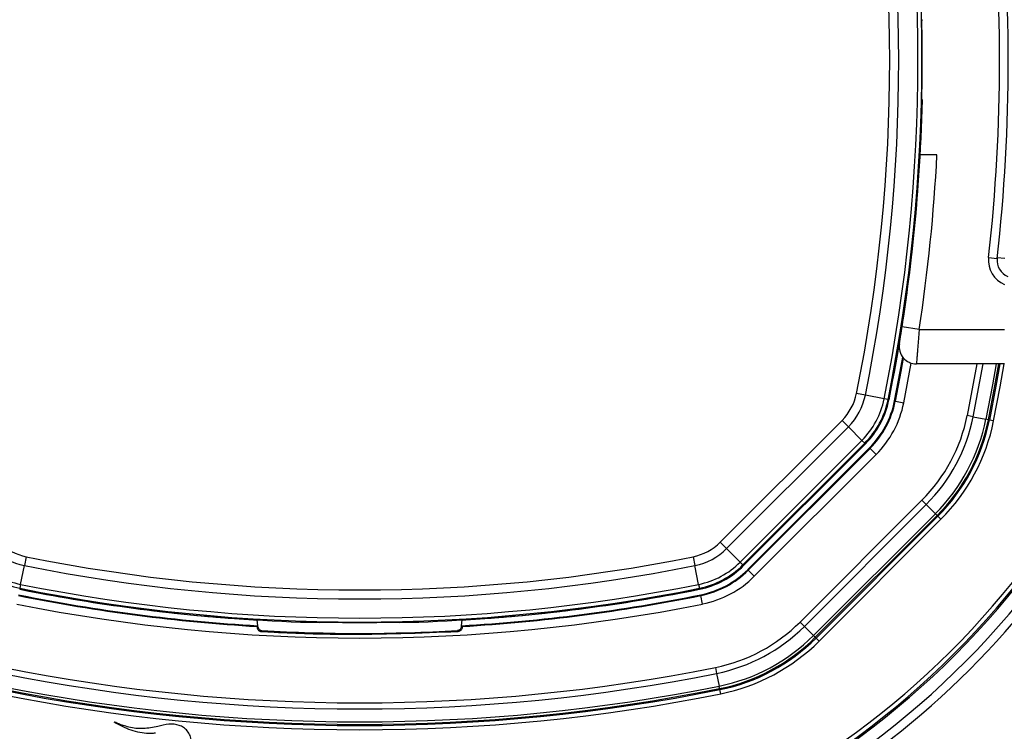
# Model space of a CAD drawing. Header units: millimetres. Extents: x 20 to 26560, y 40 to 17955.
# Tile 62 of 90: x 9909 to 10138, y 12931 to 13096. Entities that reach past the tile are written whole.
import ezdxf

# ---------------------------------------------------------------- set-up
doc = ezdxf.new("R2010")
doc.units = ezdxf.units.MM
doc.header["$LTSCALE"] = 2
doc.layers.add('COMPONENT_GEOMETRY', color=7, linetype='Continuous')
doc.styles.add('SLDTEXTSTYLE0', font='TXT', dxfattribs={"width": 0.75})
doc.dimstyles.new('SLDDIMSTYLE0', dxfattribs={"dimtxt": 150, "dimasz": 6.604, "dimexe": 0, "dimexo": 0.0625, "dimgap": 37.5, "dimtad": 0, "dimtih": 1, "dimtoh": 1, "dimdec": 1, "dimrnd": 1e-09, "dimzin": 12, "dimdsep": 46, "dimtxsty": 'SLDTEXTSTYLE0', "dimsah": 1, "dimcen": 0.09, "dimadec": 0, "dimazin": 3, "dimtfac": 1, "dimtdec": 1, "dimtofl": 0, "dimtmove": 0, "dimatfit": 3, "dimfxl": 1, "dimfrac": 2, "dimtolj": 1, "dimtzin": 12, "dimarcsym": 0})
doc.dimstyles.new('SLDDIMSTYLE1', dxfattribs={"dimtxt": 150, "dimasz": 6.604, "dimexe": 0, "dimexo": 0.0625, "dimgap": 37.5, "dimtad": 0, "dimtih": 1, "dimtoh": 1, "dimdec": 0, "dimrnd": 1e-09, "dimzin": 12, "dimdsep": 46, "dimtxsty": 'SLDTEXTSTYLE0', "dimsah": 1, "dimcen": 0.09, "dimadec": 0, "dimazin": 3, "dimtfac": 1, "dimtdec": 0, "dimtofl": 0, "dimtmove": 0, "dimatfit": 3, "dimfxl": 1, "dimfrac": 2, "dimtolj": 1, "dimtzin": 12, "dimarcsym": 0})

# ---------------------------------------------------------------- blocks, each defined once
blk = doc.blocks.new('_D')
at = {"layer": 'COMPONENT_GEOMETRY', "color": 7}
for p, q in [((17865.6, 13084.21), (17865.6, 8497.89)), ((9988.31, 12387.67), (9988.31, 8497.89)), ((13516.02, 8720.28), (13470.31, 8720.28)), ((13470.31, 8720.28), (13470.31, 8482.15)), ((14337.89, 8720.28), (14383.59, 8720.28)), ((14383.59, 8720.28), (14383.59, 8482.15)), ((9988.31, 8504.24), (13399.57, 8504.24)), ((17865.6, 8504.24), (14454.34, 8504.24)), ((13470.31, 8482.15), (13516.02, 8482.15)), ((14383.59, 8482.15), (14337.89, 8482.15))]:
    blk.add_line(p, q, dxfattribs=at)
for points in [[(9988.31, 8504.24), (9994.91, 8503.22), (9994.91, 8505.25)], [(17865.6, 8504.24), (17859, 8505.25), (17859, 8503.22)]]:
    blk.add_solid(points, dxfattribs=at)
at = {"layer": 'COMPONENT_GEOMETRY', "color": 7, "char_height": 150, "attachment_point": 1, "style": 'SLDTEXTSTYLE0'}
for s, insert in [('12\'11.06"', (13516.02, 8675.51)), ('3938.6mm', (13434.66, 8451.09))]:
    blk.add_mtext(s, dxfattribs=dict(at, insert=insert))
blk = doc.blocks.new('_D_1')
at = {"layer": 'COMPONENT_GEOMETRY', "color": 7}
for p, q in [((9577.37, 17955.11), (9531.67, 17955.11)), ((9531.67, 17955.11), (9531.67, 17716.99)), ((10399.25, 17955.11), (10444.95, 17955.11)), ((10444.95, 17955.11), (10444.95, 17716.99)), ((2111.02, 13089.29), (2111.02, 17745.42)), ((17865.6, 13089.29), (17865.6, 17745.42)), ((2111.02, 17739.07), (9460.92, 17739.07)), ((17865.6, 17739.07), (10515.69, 17739.07)), ((9531.67, 17716.99), (9577.37, 17716.99)), ((10444.95, 17716.99), (10399.25, 17716.99))]:
    blk.add_line(p, q, dxfattribs=at)
for points in [[(2111.02, 17739.07), (2117.62, 17738.05), (2117.62, 17740.09)], [(17865.6, 17739.07), (17859, 17740.09), (17859, 17738.05)]]:
    blk.add_solid(points, dxfattribs=at)
at = {"layer": 'COMPONENT_GEOMETRY', "color": 7, "char_height": 150, "attachment_point": 1, "style": 'SLDTEXTSTYLE0'}
for s, insert in [('25\'10.13"', (9577.37, 17910.35)), ('7877mm', (9579.14, 17685.92))]:
    blk.add_mtext(s, dxfattribs=dict(at, insert=insert))

msp = doc.modelspace()

# ---------------------------------------------------------------- linework, layer by layer
at = {"color": 7, "linetype": 'Continuous', "lineweight": 25}
for p, q in [((10118.73, 13096.02), (10118.8, 13096.09)), ((10118.8, 13077.42), (10118.73, 13077.49)), ((10122.18, 13064.75), (10118.3, 13064.75)), ((10134.16, 13040.92), (10136.15, 13040.69)), ((10114.1, 13024.86), (10114.69, 13028.78)), ((10118.06, 13024.25), (10114.1, 13024.86)), ((10118.06, 13024.25), (10137.88, 13024.25)), ((10137.88, 13016.25), (10117.43, 13016.25)), ((10105.59, 13009.01), (10103.54, 13009.42)), ((10109.95, 13008.14), (10105.59, 13009.01)), ((10110.84, 13007.96), (10109.95, 13008.14)), ((10110.84, 13007.96), (10111.06, 13007.91)), ((10112.36, 13007.65), (10112.54, 13007.62)), ((10112.54, 13007.62), (10114.5, 13007.22)), ((10130.59, 13003.99), (10129.21, 13004.27)), ((10130.59, 13003.99), (10133.54, 13003.4)), ((10071.92, 12974.89), (10100.17, 13003.14)), ((10101.65, 13001.66), (10073.4, 12973.41)), ((10101.65, 13001.66), (10100.17, 13003.14)), ((10104.79, 12998.52), (10101.65, 13001.66)), ((10134.11, 13003.28), (10133.54, 13003.4)), ((10134.11, 13003.28), (10134.35, 13003.23)), ((10135.33, 13003.03), (10134.35, 13003.23)), ((10076.54, 12970.27), (10104.79, 12998.52)), ((10105.44, 12997.87), (10077.19, 12969.62)), ((10077.35, 12969.46), (10105.6, 12997.71)), ((10078.29, 12968.53), (10106.54, 12996.77)), ((10104.79, 12998.52), (10105.44, 12997.87)), ((10105.44, 12997.87), (10105.6, 12997.71)), ((10106.54, 12996.77), (10106.66, 12996.65)), ((10078.41, 12968.4), (10106.66, 12996.65)), ((10108.07, 12995.24), (10079.82, 12966.99)), ((10106.66, 12996.65), (10108.07, 12995.24)), ((10090.43, 12956.38), (10118.68, 12984.63)), ((10119.68, 12983.63), (10091.43, 12955.38)), ((10119.68, 12983.63), (10118.68, 12984.63)), ((10119.68, 12983.63), (10121.81, 12981.5)), ((10093.56, 12953.25), (10121.81, 12981.5)), ((10122.22, 12981.09), (10093.97, 12952.84)), ((10094.15, 12952.67), (10122.4, 12980.91)), ((10122.22, 12981.09), (10121.81, 12981.5)), ((10122.22, 12981.09), (10122.4, 12980.91)), ((10123.1, 12980.21), (10122.4, 12980.91)), ((10123.1, 12980.21), (10094.85, 12951.96)), ((10073.4, 12973.41), (10071.92, 12974.89)), ((10076.54, 12970.27), (10073.4, 12973.41)), ((9909.69, 12965.11), (9910.57, 12969.47)), ((9910.98, 12971.52), (9910.57, 12969.47)), ((10065.64, 12971.52), (10066.05, 12969.47)), ((10066.92, 12965.11), (10066.05, 12969.47)), ((10076.54, 12970.27), (10077.19, 12969.62)), ((10077.19, 12969.62), (10077.35, 12969.46)), ((10078.29, 12968.53), (10078.41, 12968.4)), ((10078.41, 12968.4), (10079.82, 12966.99)), ((9909.69, 12965.11), (9909.51, 12964.22)), ((10066.92, 12965.11), (10067.1, 12964.22)), ((9909.51, 12964.22), (9909.47, 12964)), ((10067.1, 12964.22), (10067.15, 12964)), ((10067.41, 12962.7), (10067.44, 12962.53)), ((10067.84, 12960.56), (10067.44, 12962.53)), ((9964.68, 12955.52), (9964.51, 12956.86)), ((9978.97, 12956.26), (9979.04, 12956.33)), ((9997.57, 12956.33), (9997.65, 12956.26)), ((10011.94, 12955.52), (10012.11, 12956.86)), ((10090.43, 12956.38), (10091.43, 12955.38)), ((9964.53, 12955.35), (9964.68, 12955.52)), ((9964.71, 12955.26), (9964.68, 12955.52)), ((10011.9, 12955.26), (10011.94, 12955.52)), ((10012.09, 12955.35), (10011.94, 12955.52)), ((10091.43, 12955.38), (10093.56, 12953.25)), ((10093.97, 12952.84), (10093.56, 12953.25)), ((10093.97, 12952.84), (10094.15, 12952.67)), ((10094.85, 12951.96), (10094.15, 12952.67)), ((10070.8, 12945.85), (10071.07, 12944.47)), ((10071.07, 12944.47), (10071.67, 12941.52)), ((10071.78, 12940.95), (10071.67, 12941.52)), ((10071.78, 12940.95), (10071.83, 12940.71)), ((10072.03, 12939.73), (10071.83, 12940.71))]:
    msp.add_line(p, q, dxfattribs=at)
at = {"color": 8, "linetype": 'Continuous', "lineweight": 25}
for p, q in [((10137.95, 13040.69), (10136.17, 13040.89)), ((10114.5, 13007.22), (10116.24, 13016.43)), ((10131.44, 13016.25), (10129.21, 13004.27)), ((10130.59, 13003.99), (10132.87, 13016.25))]:
    msp.add_line(p, q, dxfattribs=at)
at = {"color": 7, "linetype": 'Continuous', "lineweight": 25, "flags": 128}
for points in [[(10117.82, 13058.74), (10117.89, 13059.75), (10118.18, 13064.75)], [(10112.36, 13007.65), (10113.68, 13014.52), (10114.27, 13017.8)], [(10112.54, 13007.62), (10113.85, 13014.47), (10114.41, 13017.62)], [(10136.76, 13016.25), (10135.86, 13011.1), (10134.35, 13003.23)], [(9964.71, 12955.26), (9964.62, 12955.17), (9964.54, 12955.08)], [(9965.47, 12954.2), (9965.5, 12954.23), (9965.62, 12954.36), (9965.65, 12954.39)], [(10011.15, 12954.2), (10011.12, 12954.23), (10011, 12954.36), (10010.97, 12954.39)], [(10011.9, 12955.26), (10012, 12955.17), (10012.07, 12955.08)]]:
    msp.add_lwpolyline(points, dxfattribs=at)
at = {"color": 8, "linetype": 'Continuous', "lineweight": 25, "flags": 128}
for points in [[(10135.92, 13016.25), (10135.07, 13011.39), (10133.54, 13003.4)], [(10134.11, 13003.28), (10135.62, 13011.2), (10136.51, 13016.25)], [(10135.33, 13003.03), (10136.84, 13010.92), (10137.77, 13016.25)]]:
    msp.add_lwpolyline(points, dxfattribs=at)
at = {"color": 7, "linetype": 'Continuous', "lineweight": 25}
for centre, radius, start, end in [((9718.91, 13086.75), 392.33, 348.6328, 11.3672), ((9718.91, 13086.75), 394.42, 348.6328, 11.3672), ((9718.91, 13086.75), 398.86, 348.6328, 11.3672), ((9718.91, 13086.75), 399.78, 348.6328, 11.3672), ((9722.71, 13086.75), 414, 353.6435, 6.3565), ((9722.71, 13086.75), 416, 353.6435, 6.3565), ((9718.91, 13086.75), 399.86, 359.2454, 0.7546), ((9718.91, 13086.75), 400, 348.6328, 358.6625), ((9718.71, 13085.39), 404, 351.2964, 357.0724), ((9718.91, 13086.75), 400, 348.6328, 355.8526), ((10140.13, 13040.25), 6, 173.6435, 247.9583), ((10140.13, 13040.25), 4, 173.6435, 247.9583), ((10117.43, 13020.25), 4, 170.7221, 270), ((9988.31, 13086.75), 198, 200.8585, 339.1415), ((9988.31, 13086.75), 195.2, 201.1724, 338.8276), ((10091.45, 13011.86), 12.33, 315, 348.6328), ((10091.45, 13011.86), 14.42, 315, 348.6328), ((10091.45, 13011.86), 18.86, 315, 348.6328), ((10091.45, 13011.86), 19.78, 315, 348.6328), ((10091.45, 13011.86), 20, 315, 348.6328), ((10091.45, 13011.86), 21.33, 315, 348.6328), ((10091.45, 13011.86), 21.5, 315, 348.6328), ((10091.45, 13011.86), 23.5, 315, 348.6328), ((10091.45, 13011.86), 38.51, 315, 348.6328), ((10091.45, 13011.86), 39.92, 315, 348.6328), ((10091.45, 13011.86), 42.92, 315, 348.6328), ((10091.45, 13011.86), 43.51, 315, 348.6328), ((10091.45, 13011.86), 43.76, 315, 348.6328), ((10091.45, 13011.86), 44.76, 315, 348.6328), ((9988.31, 13086.75), 200, 301.0906, 328.9094), ((9913.41, 12983.61), 12.33, 225, 258.6328), ((10063.21, 12983.61), 12.33, 281.3672, 315), ((9988.31, 13086.75), 317, 201.1719, 315), ((9913.41, 12983.61), 14.42, 225, 258.6328), ((10063.21, 12983.61), 14.42, 281.3672, 315), ((9913.41, 12983.61), 19.78, 225, 258.6328), ((9913.41, 12983.61), 18.86, 225, 258.6328), ((9988.31, 13356.15), 394.42, 258.6328, 281.3672), ((9988.31, 13356.15), 392.33, 258.6328, 281.3672), ((10063.21, 12983.61), 18.86, 281.3672, 315), ((10063.21, 12983.61), 19.78, 281.3672, 315), ((10063.21, 12983.61), 20, 281.3672, 315), ((9988.31, 13086.75), 320, 201.9237, 315), ((10063.21, 12983.61), 21.33, 281.3672, 315), ((10063.21, 12983.61), 21.5, 281.3672, 315), ((10063.21, 12983.61), 23.5, 281.3672, 315), ((9988.31, 13356.15), 398.86, 258.6328, 281.3672), ((9988.31, 13356.15), 401.5, 258.6328, 266.604), ((9988.31, 13356.15), 401.33, 258.6328, 266.6247), ((9988.31, 13356.15), 400, 258.6328, 268.6625), ((9988.31, 13356.15), 400, 258.6328, 265.8526), ((9988.31, 13356.15), 399.78, 258.6328, 281.3672), ((9988.31, 13356.15), 400, 271.3375, 281.3672), ((9988.31, 13356.15), 401.33, 273.3753, 281.3672), ((9988.31, 13356.15), 401.5, 273.396, 281.3672), ((9988.31, 13356.15), 400, 274.1474, 281.3672), ((9988.31, 13356.15), 403.5, 258.6328, 281.3672), ((9988.31, 13356.15), 399.86, 269.2454, 270.7546), ((10063.21, 12983.61), 38.51, 281.3672, 315), ((9988.31, 13355.15), 401.4, 266.7638, 273.2362), ((10063.21, 12983.61), 39.92, 281.3672, 315), ((10063.21, 12983.61), 42.92, 281.3672, 315), ((10063.21, 12983.61), 43.51, 281.3672, 315), ((10063.21, 12983.61), 43.76, 281.3672, 315), ((10063.21, 12983.61), 44.76, 281.3672, 315), ((9988.31, 13356.15), 419.92, 258.6328, 281.3672), ((9988.31, 13356.15), 418.51, 258.6328, 281.3672), ((9988.31, 13356.15), 424.76, 258.6328, 281.3672), ((9988.31, 13356.15), 423.76, 258.6328, 281.3672), ((9988.31, 13356.15), 423.51, 258.6328, 281.3672), ((9988.31, 13356.15), 422.92, 258.6328, 281.3672)]:
    msp.add_arc(centre, radius, start, end, dxfattribs=at)
at = {"color": 8, "linetype": 'Continuous', "lineweight": 25}
for radius, start, end in [(195.2, 201.1724, 338.8276), (194.87, 201.2097, 338.7903), (193.87, 201.3244, 338.6756)]:
    msp.add_arc((9988.31, 13086.75), radius, start, end, dxfattribs=at)
at = {"color": 7, "linetype": 'Continuous', "lineweight": 25}
for points, knots in [([(10118.73, 13092.02), (10118.73, 13092.47), (10118.72, 13093.37), (10118.71, 13094.57), (10118.71, 13095.47), (10118.71, 13095.94), (10118.73, 13096), (10118.73, 13096.02)], [0, 0, 0, 0, 0.217103, 0.4342071, 0.6512847, 0.8683252, 1, 1, 1, 1]), ([(10118.73, 13077.49), (10118.72, 13077.54), (10118.71, 13077.64), (10118.71, 13078.35), (10118.71, 13079.38), (10118.72, 13080.49), (10118.73, 13081.21), (10118.73, 13081.49)], [0, 0, 0, 0, 0.2170511, 0.4341034, 0.6511343, 0.8681856, 1, 1, 1, 1]), ([(10113.48, 13020.9), (10113.48, 13020.9), (10113.48, 13020.91), (10113.49, 13020.99), (10113.52, 13021.16), (10113.57, 13021.46), (10113.63, 13021.86), (10113.71, 13022.34), (10113.8, 13022.91), (10113.9, 13023.52), (10114, 13024.18), (10114.07, 13024.63), (10114.1, 13024.86)], [0, 0, 0, 0, 0.066157, 0.133046, 0.239121, 0.348305, 0.455301, 0.565471, 0.672638, 0.782979, 0.889914, 1, 1, 1, 1]), ([(10118.06, 13024.25), (10118.04, 13024.03), (10118.01, 13023.58), (10117.96, 13022.91), (10117.9, 13022.24), (10117.85, 13021.58), (10117.8, 13020.95), (10117.76, 13020.34), (10117.71, 13019.76), (10117.66, 13019.21), (10117.62, 13018.7), (10117.59, 13018.23), (10117.55, 13017.8), (10117.52, 13017.42), (10117.49, 13016.98), (10117.46, 13016.64), (10117.44, 13016.41), (10117.43, 13016.28), (10117.43, 13016.26), (10117.43, 13016.25)], [0, 0, 0, 0, 0.053327, 0.107028, 0.161915, 0.217211, 0.270625, 0.324416, 0.379402, 0.434802, 0.488109, 0.541795, 0.596675, 0.651969, 0.704812, 0.812311, 0.867098, 0.933183, 1, 1, 1, 1]), ([(9979.04, 12956.33), (9979.1, 12956.34), (9979.2, 12956.35), (9979.91, 12956.35), (9980.94, 12956.35), (9982.05, 12956.34), (9982.77, 12956.33), (9983.04, 12956.33)], [0, 0, 0, 0, 0.217051, 0.434103, 0.651134, 0.868186, 1, 1, 1, 1]), ([(9993.58, 12956.33), (9994.02, 12956.33), (9994.92, 12956.34), (9996.12, 12956.35), (9997.03, 12956.35), (9997.5, 12956.35), (9997.55, 12956.33), (9997.57, 12956.33)], [0, 0, 0, 0, 0.217103, 0.434207, 0.651285, 0.868325, 1, 1, 1, 1]), ([(9964.53, 12955.35), (9964.52, 12955.33), (9964.52, 12955.3), (9964.54, 12955.14), (9964.54, 12955.08)], [0, 0, 0, 0, 0.649892, 1, 1, 1, 1]), ([(9964.54, 12955.08), (9964.56, 12954.98), (9964.58, 12954.82), (9964.76, 12954.54), (9964.99, 12954.33), (9965.24, 12954.22), (9965.41, 12954.2), (9965.47, 12954.2)], [0, 0, 0, 0, 0.304041, 0.505623, 0.708168, 0.890585, 1, 1, 1, 1]), ([(9964.71, 12955.26), (9964.74, 12955.14), (9964.8, 12954.91), (9965.03, 12954.63), (9965.31, 12954.44), (9965.54, 12954.41), (9965.65, 12954.39)], [0, 0, 0, 0, 0.270486, 0.513639, 0.75682, 1, 1, 1, 1]), ([(9965.47, 12954.2), (9966.48, 12954.14), (9972.82, 12953.8), (9988.05, 12953.31), (10002.27, 12953.86), (10011.15, 12954.2)], [0, 0, 0, 0, 0.0665244, 0.4166659, 1, 1, 1, 1]), ([(10011.9, 12955.26), (10011.88, 12955.14), (10011.82, 12954.91), (10011.59, 12954.63), (10011.3, 12954.44), (10011.08, 12954.41), (10010.97, 12954.39)], [0, 0, 0, 0, 0.270486, 0.513639, 0.75682, 1, 1, 1, 1]), ([(10012.07, 12955.08), (10012.06, 12954.98), (10012.03, 12954.82), (10011.86, 12954.54), (10011.63, 12954.33), (10011.37, 12954.22), (10011.21, 12954.2), (10011.15, 12954.2)], [0, 0, 0, 0, 0.304041, 0.505623, 0.708168, 0.890585, 1, 1, 1, 1]), ([(10012.09, 12955.35), (10012.09, 12955.33), (10012.1, 12955.3), (10012.08, 12955.14), (10012.07, 12955.08)], [0, 0, 0, 0, 0.649892, 1, 1, 1, 1]), ([(9931.38, 12933.22), (9932, 12932.87), (9933.24, 12932.16), (9935.22, 12931.34), (9937.29, 12930.76), (9939.07, 12930.56), (9940.3, 12930.58), (9940.81, 12930.66), (9940.98, 12930.68)], [0, 0, 0, 0, 0.209784, 0.422933, 0.635761, 0.846744, 0.951153, 1, 1, 1, 1]), ([(9956.49, 12917.82), (9956.38, 12918.12), (9956.2, 12918.62), (9955.76, 12919.3), (9955.23, 12920.15), (9954.38, 12921.41), (9953.12, 12923.14), (9951.73, 12924.91), (9950.51, 12926.35), (9949.81, 12927.16), (9949.47, 12927.5), (9949.37, 12927.61), (9949.33, 12927.67), (9949.3, 12927.7), (9949.28, 12927.72), (9949.25, 12927.76), (9949.26, 12927.82), (9949.27, 12927.9), (9949.3, 12928.07), (9949.3, 12928.31), (9949.3, 12928.54), (9949.29, 12928.68), (9949.29, 12928.74), (9949.29, 12928.76), (9949.28, 12928.78), (9949.28, 12928.78), (9949.28, 12928.78), (9949.28, 12928.78), (9949.28, 12928.78), (9949.25, 12929.21), (9949.04, 12930.05), (9948.39, 12931.15), (9947.5, 12931.96), (9946.07, 12932.66), (9943.97, 12932.78), (9941.25, 12932.1), (9938.7, 12931.62), (9936.43, 12931.68), (9934.87, 12931.98), (9933.55, 12932.35), (9932.47, 12932.74), (9931.78, 12933.03), (9931.42, 12933.2), (9931.38, 12933.22)], [0, 0, 0, 0, 0.02822, 0.047024, 0.072189, 0.117124, 0.182915, 0.263094, 0.318189, 0.351119, 0.358364, 0.361518, 0.363967, 0.364769, 0.365681, 0.366458, 0.368426, 0.370883, 0.374355, 0.383843, 0.39149, 0.394855, 0.396335, 0.396987, 0.397274, 0.3974, 0.397455, 0.39748, 0.39749, 0.397499, 0.435527, 0.473257, 0.509719, 0.541957, 0.613525, 0.690941, 0.79256, 0.84284, 0.893244, 0.933507, 0.964789, 0.996041, 1, 1, 1, 1])]:
    msp.add_open_spline(points, degree=3, knots=knots, dxfattribs=at)

# ---------------------------------------------------------------- dimensions: what is measured, and where the dimension line sits
at = {"layer": 'COMPONENT_GEOMETRY', "color": 7}
dim = msp.add_linear_dim(base=(17865.6, 17739.07), p1=(2111.02, 13086.75), p2=(17865.6, 13086.75), angle=0, dimstyle='SLDDIMSTYLE1', dxfattribs=at)
dim.commit()
dim.dimension.update_dxf_attribs({"geometry": '_D_1', "text_midpoint": (9988.31, 17739.07), "dimtype": 160})
dim = msp.add_linear_dim(base=(9988.31, 8504.24), p1=(17865.6, 13086.75), p2=(9988.31, 12390.21), dimstyle='SLDDIMSTYLE0', dxfattribs=at)
dim.commit()
dim.dimension.update_dxf_attribs({"geometry": '_D', "text_midpoint": (13926.95, 8504.24), "dimtype": 160})

doc.saveas('drawing.dxf')
